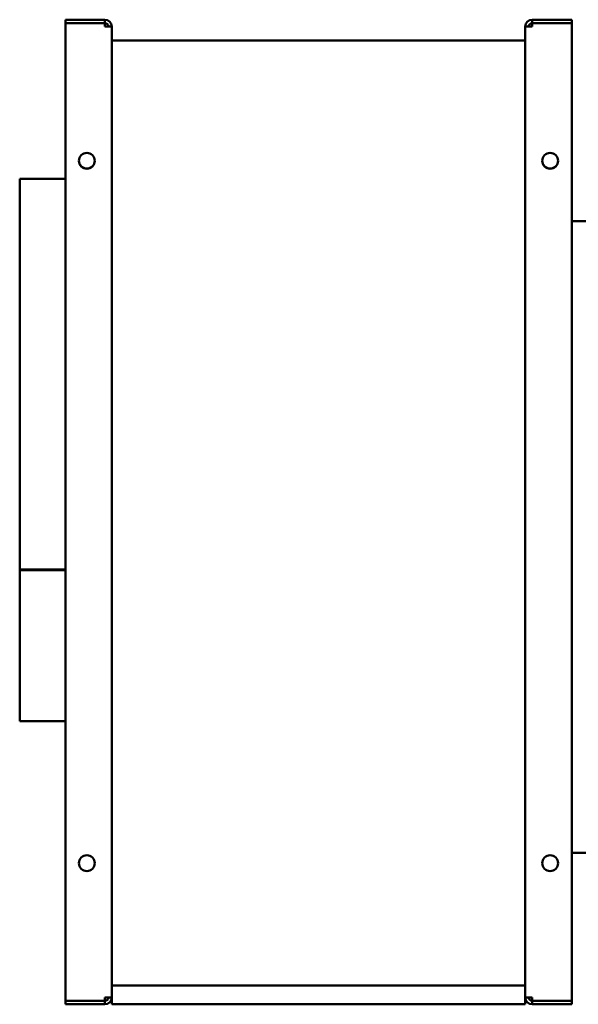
# Model space of a CAD drawing. Header units: millimetres. Extents: x 1001 to 1624, y 641 to 1215.
# Tile 1 of 2: x 1001 to 1326, y 643 to 1215. Entities that reach past the tile are written whole.
import ezdxf

# ---------------------------------------------------------------- set-up
doc = ezdxf.new("R2010")
doc.units = ezdxf.units.MM
doc.header["$LTSCALE"] = 6.25
doc.layers.add('Widoczne (ISO)', color=7, linetype='Continuous', lineweight=50)

msp = doc.modelspace()

# ---------------------------------------------------------------- linework, layer by layer
at = {"layer": 'Widoczne (ISO)'}
for p, q in [((1027.95, 1215.13), (1050.95, 1215.13)), ((1027.95, 1213.13), (1027.95, 1215.13)), ((1050.95, 1213.13), (1027.95, 1213.13)), ((1027.95, 1213.03), (1050.95, 1213.03)), ((1027.95, 645.23), (1027.95, 1213.03)), ((1050.95, 1215.13), (1050.95, 1213.13)), ((1050.95, 1213.03), (1050.95, 1211.13)), ((1298.95, 1215.13), (1321.95, 1215.13)), ((1298.95, 1213.13), (1298.95, 1215.13)), ((1321.95, 1213.13), (1298.95, 1213.13)), ((1298.95, 1211.13), (1298.95, 1213.03)), ((1298.95, 1213.03), (1321.95, 1213.03)), ((1321.95, 1215.13), (1321.95, 1213.13)), ((1321.95, 1213.03), (1321.95, 645.23)), ((1050.95, 1211.13), (1054.95, 1211.13)), ((1054.95, 1211.13), (1054.95, 647.13)), ((1294.95, 647.13), (1294.95, 1211.13)), ((1298.95, 1211.13), (1294.95, 1211.13)), ((1294.95, 1203.13), (1054.95, 1203.13)), ((1001.45, 895.76), (1001.45, 1122.63)), ((1001.45, 1122.63), (1027.95, 1122.63)), ((1321.95, 1098.13), (1355.55, 1098.13)), ((1001.45, 895.76), (1027.95, 895.76)), ((1001.45, 895.64), (1001.45, 895.76)), ((1001.45, 895.64), (1027.95, 895.64)), ((1001.45, 895.54), (1001.45, 895.64)), ((1001.45, 895.54), (1027.95, 895.54)), ((1001.45, 895.48), (1001.45, 895.54)), ((1001.45, 895.48), (1027.95, 895.48)), ((1001.45, 895.37), (1001.45, 895.48)), ((1027.95, 895.37), (1001.45, 895.37)), ((1001.45, 807.63), (1001.45, 895.37)), ((1001.45, 807.63), (1027.95, 807.63)), ((1355.55, 731.13), (1321.95, 731.13)), ((1294.95, 654.13), (1054.95, 654.13)), ((1050.95, 645.23), (1050.95, 647.13)), ((1054.95, 647.13), (1050.95, 647.13)), ((1054.95, 647.13), (1054.95, 643.13)), ((1294.95, 643.13), (1294.95, 647.13)), ((1298.95, 647.13), (1294.95, 647.13)), ((1298.95, 647.13), (1298.95, 645.23)), ((1027.95, 645.23), (1050.95, 645.23)), ((1027.95, 645.13), (1050.95, 645.13)), ((1027.95, 645.13), (1027.95, 643.13)), ((1027.95, 643.13), (1050.95, 643.13)), ((1050.95, 645.13), (1050.95, 643.13)), ((1054.95, 643.13), (1294.95, 643.13)), ((1298.95, 645.23), (1321.95, 645.23)), ((1298.95, 645.13), (1298.95, 643.13)), ((1321.95, 645.13), (1298.95, 645.13)), ((1298.95, 643.13), (1321.95, 643.13)), ((1321.95, 645.13), (1321.95, 643.13))]:
    msp.add_line(p, q, dxfattribs=at)
for centre in [(1040.45, 1133.13), (1309.45, 1133.13), (1040.45, 725.13), (1309.45, 725.13)]:
    msp.add_circle(centre, 4.6, dxfattribs=at)
for centre, radius, start, end in [((1050.95, 1211.13), 4, 0, 90), ((1050.95, 1211.13), 2, 0, 90), ((1298.95, 1211.13), 4, 90, 180), ((1298.95, 1211.13), 2, 90, 180), ((1040.45, 1133.23), 4.6, 180.6228, 359.3772), ((1309.45, 1133.23), 4.6, 180.6228, 359.3772), ((1050.95, 647.13), 2, 270, 0), ((1050.95, 647.13), 4, 270, 0), ((1298.95, 647.13), 4, 180, 270), ((1298.95, 647.13), 2, 180, 270)]:
    msp.add_arc(centre, radius, start, end, dxfattribs=at)

doc.saveas('drawing.dxf')
